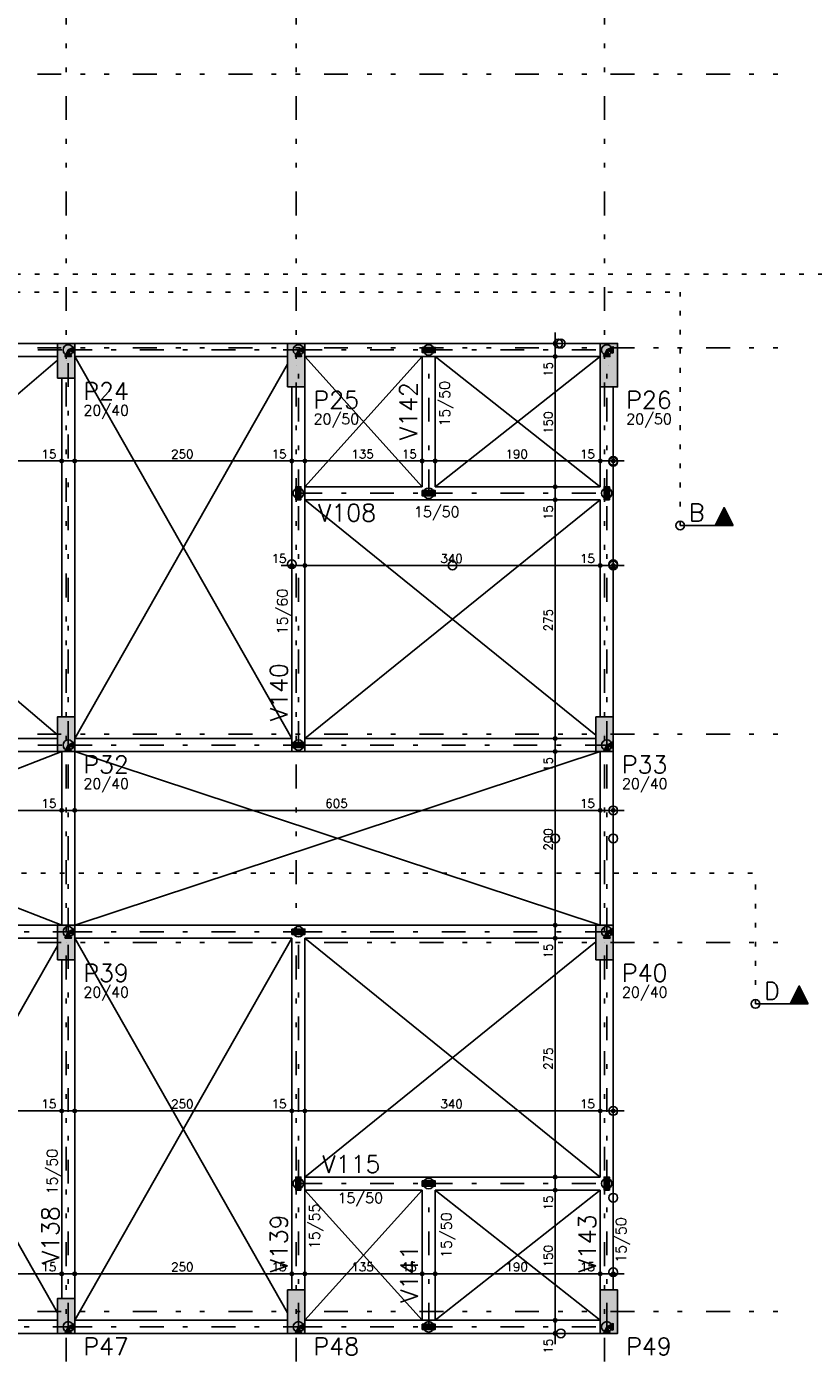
# Model space of a CAD drawing. Extents: x 0 to 119, y 0 to 84.
# Tile 11 of 14: x 62 to 79, y 28 to 56. Entities that reach past the tile are written whole.
import ezdxf

# ---------------------------------------------------------------- set-up
doc = ezdxf.new("R2010")
doc.units = 0
doc.header["$MEASUREMENT"] = 0
for name, pattern in [('ESTILO_TQS_0002', [0.4, 0.1, -0.3]), ('ESTILO_TQS_0003', [1.5, 0.5, -0.4, 0.1, -0.5]), ('ESTILO_TQS_0004', [2, 0.5, -0.4, 0.1, -0.4, 0.1, -0.5])]:
    doc.linetypes.add(name, pattern=pattern)
for name, color, linetype in [('1', 1, 'CONTINUOUS'), ('2', 2, 'CONTINUOUS'), ('3', 3, 'CONTINUOUS'), ('4', 4, 'CONTINUOUS'), ('6', 6, 'CONTINUOUS'), ('9', 9, 'CONTINUOUS')]:
    doc.layers.add(name, color=color, linetype=linetype)
doc.styles.get("Standard").update_dxf_attribs({"font": 'ROMANS.SHX'})

msp = doc.modelspace()

# ---------------------------------------------------------------- linework, layer by layer
at = {"layer": '1', "linetype": 'ESTILO_TQS_0004'}
for p, q in [((63.169, 80.782), (63.169, 12.6)), ((67.987, 80.782), (67.987, 12.6)), ((74.442, 80.782), (74.442, 12.6)), ((12.569, 55.237), (78.533, 55.237)), ((12.569, 49.509), (78.533, 49.509)), ((12.569, 41.419), (78.533, 41.419)), ((12.569, 37.055), (78.533, 37.055)), ((12.569, 29.328), (78.533, 29.328))]:
    msp.add_line(p, q, dxfattribs=at)
at = {"layer": '1', "linetype": 'Continuous'}
for p, q in [((73.244, 49.6), (73.182, 49.6)), ((73.409, 49.1), (73.409, 49.828)), ((73.471, 49.6), (73.471, 49.6)), ((73.244, 49.328), (73.182, 49.328)), ((73.244, 49.328), (73.182, 49.328)), ((73.409, 46.373), (73.409, 49.555)), ((73.471, 49.328), (73.471, 49.328)), ((73.471, 49.328), (73.471, 49.328)), ((63.169, 49.237), (63.169, 49.237)), ((67.987, 49.146), (67.987, 49.146)), ((74.533, 49.146), (74.533, 49.146)), ((53.487, 47.14), (63.306, 47.14)), ((62.851, 47.14), (63.578, 47.14)), ((63.078, 47.14), (63.078, 47.14)), ((63.078, 47.14), (63.078, 47.14)), ((63.124, 47.14), (68.124, 47.14)), ((63.351, 47.14), (63.351, 47.14)), ((63.351, 47.14), (63.351, 47.14)), ((67.669, 47.14), (68.396, 47.14)), ((67.896, 47.14), (67.896, 47.14)), ((67.896, 47.14), (67.896, 47.14)), ((67.942, 47.14), (70.851, 47.14)), ((68.169, 47.14), (68.169, 47.14)), ((68.169, 47.14), (68.169, 47.14)), ((70.396, 47.14), (71.124, 47.14)), ((70.624, 47.14), (70.624, 47.14)), ((70.624, 47.14), (70.624, 47.14)), ((70.669, 47.14), (74.578, 47.14)), ((70.896, 47.14), (70.896, 47.14)), ((70.896, 47.14), (70.896, 47.14)), ((74.124, 47.14), (74.851, 47.14)), ((74.351, 47.14), (74.351, 47.14)), ((74.351, 47.14), (74.351, 47.14)), ((74.624, 47.14), (74.624, 47.14)), ((73.409, 46.1), (73.409, 46.828)), ((73.244, 46.6), (73.182, 46.6)), ((73.244, 46.6), (73.182, 46.6)), ((73.409, 41.1), (73.409, 46.555)), ((73.471, 46.6), (73.471, 46.6)), ((73.471, 46.6), (73.471, 46.6)), ((73.244, 46.328), (73.182, 46.328)), ((73.244, 46.328), (73.182, 46.328)), ((73.471, 46.328), (73.471, 46.328)), ((73.471, 46.328), (73.471, 46.328)), ((67.669, 44.95), (68.396, 44.95)), ((67.896, 44.95), (67.896, 44.95)), ((67.942, 44.95), (74.578, 44.95)), ((68.169, 44.95), (68.169, 44.95)), ((68.169, 44.95), (68.169, 44.95)), ((74.124, 44.95), (74.851, 44.95)), ((74.351, 44.95), (74.351, 44.95)), ((74.351, 44.95), (74.351, 44.95)), ((74.624, 44.95), (74.624, 44.95)), ((73.409, 40.828), (73.409, 41.555)), ((63.169, 41.419), (63.169, 41.419)), ((73.244, 41.328), (73.182, 41.328)), ((73.244, 41.328), (73.182, 41.328)), ((73.409, 37.191), (73.409, 41.282)), ((73.471, 41.328), (73.471, 41.328)), ((73.471, 41.328), (73.471, 41.328)), ((74.442, 41.419), (74.442, 41.419)), ((73.244, 41.055), (73.182, 41.055)), ((73.244, 41.055), (73.182, 41.055)), ((73.471, 41.055), (73.471, 41.055)), ((73.471, 41.055), (73.471, 41.055)), ((53.487, 39.824), (63.306, 39.824)), ((62.851, 39.824), (63.578, 39.824)), ((63.078, 39.824), (63.078, 39.824)), ((63.078, 39.824), (63.078, 39.824)), ((63.124, 39.824), (74.578, 39.824)), ((63.351, 39.824), (63.351, 39.824)), ((63.351, 39.824), (63.351, 39.824)), ((74.124, 39.824), (74.851, 39.824)), ((74.351, 39.824), (74.351, 39.824)), ((74.351, 39.824), (74.351, 39.824)), ((74.624, 39.824), (74.624, 39.824)), ((73.409, 36.919), (73.409, 37.646)), ((73.244, 37.419), (73.182, 37.419)), ((73.244, 37.419), (73.182, 37.419)), ((73.409, 31.919), (73.409, 37.373)), ((73.471, 37.419), (73.471, 37.419)), ((73.471, 37.419), (73.471, 37.419)), ((73.244, 37.146), (73.182, 37.146)), ((73.244, 37.146), (73.182, 37.146)), ((73.471, 37.146), (73.471, 37.146)), ((73.471, 37.146), (73.471, 37.146)), ((63.169, 37.055), (63.169, 37.055)), ((74.442, 37.055), (74.442, 37.055)), ((58.306, 33.531), (63.306, 33.531)), ((62.851, 33.531), (63.578, 33.531)), ((63.078, 33.531), (63.078, 33.531)), ((63.078, 33.531), (63.078, 33.531)), ((63.124, 33.531), (68.124, 33.531)), ((63.351, 33.531), (63.351, 33.531)), ((63.351, 33.531), (63.351, 33.531)), ((67.669, 33.531), (68.396, 33.531)), ((67.896, 33.531), (67.896, 33.531)), ((67.896, 33.531), (67.896, 33.531)), ((67.942, 33.531), (74.578, 33.531)), ((68.169, 33.531), (68.169, 33.531)), ((68.169, 33.531), (68.169, 33.531)), ((74.124, 33.531), (74.851, 33.531)), ((74.351, 33.531), (74.351, 33.531)), ((74.351, 33.531), (74.351, 33.531)), ((74.624, 33.531), (74.624, 33.531)), ((73.409, 31.646), (73.409, 32.373)), ((73.244, 32.146), (73.182, 32.146)), ((73.244, 32.146), (73.182, 32.146)), ((73.409, 28.919), (73.409, 32.1)), ((73.471, 32.146), (73.471, 32.146)), ((73.471, 32.146), (73.471, 32.146)), ((73.244, 31.873), (73.182, 31.873)), ((73.244, 31.873), (73.182, 31.873)), ((73.471, 31.873), (73.471, 31.873)), ((73.471, 31.873), (73.471, 31.873)), ((58.306, 30.119), (63.306, 30.119)), ((62.851, 30.119), (63.578, 30.119)), ((63.078, 30.153), (63.078, 30.153)), ((63.078, 30.153), (63.078, 30.153)), ((63.124, 30.119), (68.124, 30.119)), ((63.351, 30.153), (63.351, 30.153)), ((63.351, 30.153), (63.351, 30.153)), ((67.669, 30.119), (68.396, 30.119)), ((67.896, 30.153), (67.896, 30.153)), ((67.896, 30.153), (67.896, 30.153)), ((67.942, 30.119), (70.851, 30.119)), ((68.169, 30.153), (68.169, 30.153)), ((68.169, 30.153), (68.169, 30.153)), ((70.396, 30.119), (71.124, 30.119)), ((70.624, 30.153), (70.624, 30.153)), ((70.624, 30.153), (70.624, 30.153)), ((70.669, 30.119), (74.578, 30.119)), ((70.896, 30.153), (70.896, 30.153)), ((70.896, 30.153), (70.896, 30.153)), ((74.124, 30.119), (74.851, 30.119)), ((74.351, 30.153), (74.351, 30.153)), ((74.351, 30.153), (74.351, 30.153)), ((74.624, 30.153), (74.624, 30.153)), ((63.078, 29.926), (63.078, 29.891)), ((63.078, 29.926), (63.078, 29.891)), ((63.351, 29.926), (63.351, 29.891)), ((63.351, 29.926), (63.351, 29.891)), ((67.896, 29.926), (67.896, 29.891)), ((67.896, 29.926), (67.896, 29.891)), ((68.169, 29.926), (68.169, 29.891)), ((68.169, 29.926), (68.169, 29.891)), ((70.624, 29.926), (70.624, 29.891)), ((70.624, 29.926), (70.624, 29.891)), ((70.896, 29.926), (70.896, 29.891)), ((70.896, 29.926), (70.896, 29.891)), ((74.351, 29.926), (74.351, 29.891)), ((74.351, 29.926), (74.351, 29.891)), ((74.624, 29.926), (74.624, 29.891)), ((67.987, 29.328), (67.987, 29.328)), ((73.409, 28.646), (73.409, 29.373)), ((74.533, 29.328), (74.533, 29.328)), ((63.169, 29.237), (63.169, 29.237)), ((73.244, 29.146), (73.182, 29.146)), ((73.244, 29.146), (73.182, 29.146)), ((73.471, 29.146), (73.471, 29.146)), ((73.471, 29.146), (73.471, 29.146)), ((73.244, 28.873), (73.182, 28.873)), ((73.471, 28.873), (73.471, 28.873))]:
    msp.add_line(p, q, dxfattribs=at)
at = {"layer": '1', "linetype": 'ESTILO_TQS_0003'}
for p, q in [((53.578, 49.464), (63.215, 49.464)), ((63.215, 49.464), (68.033, 49.464)), ((63.215, 41.191), (63.215, 49.464)), ((68.033, 49.464), (70.76, 49.464)), ((68.033, 46.464), (68.033, 49.464)), ((70.76, 49.464), (74.487, 49.464)), ((70.76, 46.464), (70.76, 49.464)), ((74.487, 46.464), (74.487, 49.464)), ((68.033, 41.191), (68.033, 46.464)), ((68.033, 46.464), (70.76, 46.464)), ((70.76, 46.464), (74.487, 46.464)), ((74.487, 41.191), (74.487, 46.464)), ((53.578, 41.191), (63.215, 41.191)), ((63.215, 41.191), (68.033, 41.191)), ((63.215, 37.282), (63.215, 41.191)), ((68.033, 41.191), (74.487, 41.191)), ((74.487, 37.282), (74.487, 41.191)), ((58.396, 37.282), (63.215, 37.282)), ((63.215, 37.282), (68.033, 37.282)), ((63.215, 29.009), (63.215, 37.282)), ((68.033, 37.282), (74.487, 37.282)), ((68.033, 32.009), (68.033, 37.282)), ((74.487, 32.009), (74.487, 37.282)), ((68.033, 29.009), (68.033, 32.009)), ((68.033, 32.009), (70.76, 32.009)), ((70.76, 29.009), (70.76, 32.009)), ((70.76, 32.009), (74.487, 32.009)), ((74.487, 29.009), (74.487, 32.009)), ((58.396, 29.009), (63.215, 29.009)), ((63.215, 29.009), (68.033, 29.009)), ((68.033, 29.009), (70.76, 29.009)), ((70.76, 29.009), (74.487, 29.009))]:
    msp.add_line(p, q, dxfattribs=at)
at = {"layer": '1', "linetype": 'Continuous'}
for points in [[(62.987, 49.6), (53.715, 49.6)], [(67.806, 49.6), (63.351, 49.6)], [(70.76, 49.6), (68.169, 49.6)], [(74.351, 49.6), (70.76, 49.6)], [(53.715, 49.328), (62.987, 49.328)], [(63.146, 49.328), (63.283, 49.328), (63.215, 49.464), (63.146, 49.328)], [(63.351, 49.396), (63.351, 49.532), (63.215, 49.464), (63.351, 49.396)], [(63.351, 49.328), (67.806, 49.328)], [(67.965, 49.328), (68.101, 49.328), (68.033, 49.464), (67.965, 49.328)], [(68.169, 49.396), (68.169, 49.532), (68.033, 49.464), (68.169, 49.396)], [(68.169, 49.328), (70.624, 49.328)], [(70.624, 49.519), (70.624, 49.409), (70.896, 49.409), (70.896, 49.519), (70.624, 49.519)], [(70.624, 49.328), (70.624, 46.6)], [(70.896, 49.328), (70.624, 49.328)], [(70.896, 49.328), (74.351, 49.328)], [(70.896, 46.6), (70.896, 49.328)], [(74.419, 49.328), (74.556, 49.328), (74.487, 49.464), (74.419, 49.328)], [(74.624, 49.396), (74.624, 49.532), (74.487, 49.464), (74.624, 49.396)], [(63.078, 48.873), (63.078, 41.782)], [(63.351, 41.782), (63.351, 48.873)], [(67.896, 48.691), (67.896, 46.464)], [(68.169, 46.6), (68.169, 48.691)], [(74.351, 48.691), (74.351, 46.6)], [(74.624, 46.464), (74.624, 48.691)], [(67.978, 46.328), (68.087, 46.328), (68.087, 46.6), (67.978, 46.6), (67.978, 46.328)], [(70.624, 46.6), (68.169, 46.6)], [(68.169, 46.328), (68.169, 46.6)], [(74.351, 46.6), (70.896, 46.6)], [(74.433, 46.328), (74.542, 46.328), (74.542, 46.6), (74.433, 46.6), (74.433, 46.328)], [(67.896, 46.464), (67.896, 41.328)], [(68.169, 41.328), (68.169, 46.328)], [(68.169, 46.328), (70.76, 46.328)], [(70.624, 46.519), (70.624, 46.409), (70.896, 46.409), (70.896, 46.519), (70.624, 46.519)], [(70.76, 46.328), (74.351, 46.328)], [(74.351, 46.328), (74.351, 41.782)], [(74.624, 41.782), (74.624, 46.464)], [(62.987, 41.328), (53.715, 41.328)], [(63.351, 41.123), (63.351, 41.259), (63.215, 41.191), (63.351, 41.123)], [(67.896, 41.328), (63.351, 41.328)], [(67.896, 41.055), (67.896, 41.328)], [(67.896, 41.246), (67.896, 41.137), (68.169, 41.137), (68.169, 41.246), (67.896, 41.246)], [(74.26, 41.328), (68.169, 41.328)], [(68.169, 41.055), (68.169, 41.328)], [(74.624, 41.123), (74.624, 41.259), (74.487, 41.191), (74.624, 41.123)], [(53.715, 41.055), (62.987, 41.055)], [(63.078, 41.055), (63.078, 37.419)], [(63.146, 41.055), (63.283, 41.055), (63.215, 41.191), (63.146, 41.055)], [(63.351, 41.055), (68.033, 41.055)], [(63.351, 37.419), (63.351, 41.055)], [(68.033, 41.055), (74.26, 41.055)], [(74.351, 41.055), (74.351, 37.419)], [(74.419, 41.055), (74.556, 41.055), (74.487, 41.191), (74.419, 41.055)], [(74.624, 37.419), (74.624, 41.055)], [(62.987, 37.419), (58.396, 37.419)], [(63.351, 37.214), (63.351, 37.35), (63.215, 37.282), (63.351, 37.214)], [(68.033, 37.419), (63.351, 37.419)], [(74.26, 37.419), (68.033, 37.419)], [(74.624, 37.214), (74.624, 37.35), (74.487, 37.282), (74.624, 37.214)], [(58.533, 37.146), (62.987, 37.146)], [(63.146, 37.146), (63.283, 37.146), (63.215, 37.282), (63.146, 37.146)], [(63.351, 37.146), (67.896, 37.146)], [(67.896, 37.337), (67.896, 37.228), (68.169, 37.228), (68.169, 37.337), (67.896, 37.337)], [(67.896, 37.146), (67.896, 32.009)], [(68.169, 37.146), (74.26, 37.146)], [(68.169, 32.146), (68.169, 37.146)], [(74.419, 37.146), (74.556, 37.146), (74.487, 37.282), (74.419, 37.146)], [(63.078, 36.691), (63.078, 29.6)], [(63.351, 29.6), (63.351, 36.691)], [(74.351, 36.691), (74.351, 32.146)], [(74.624, 32.009), (74.624, 36.691)], [(67.978, 31.873), (68.087, 31.873), (68.087, 32.146), (67.978, 32.146), (67.978, 31.873)], [(70.76, 32.146), (68.169, 32.146)], [(68.169, 31.873), (68.169, 32.146)], [(70.624, 32.064), (70.624, 31.955), (70.896, 31.955), (70.896, 32.064), (70.624, 32.064)], [(74.351, 32.146), (70.76, 32.146)], [(74.433, 31.873), (74.542, 31.873), (74.542, 32.146), (74.433, 32.146), (74.433, 31.873)], [(67.896, 32.009), (67.896, 29.782)], [(68.169, 29.782), (68.169, 31.873)], [(68.169, 31.873), (70.624, 31.873)], [(70.624, 31.873), (70.624, 29.146)], [(70.896, 29.146), (70.896, 31.873)], [(70.896, 31.873), (74.351, 31.873)], [(74.351, 31.873), (74.351, 29.782)], [(74.624, 29.782), (74.624, 32.009)], [(62.987, 29.146), (58.533, 29.146)], [(63.146, 28.873), (63.283, 28.873), (63.215, 29.009), (63.146, 28.873)], [(63.351, 28.941), (63.351, 29.078), (63.215, 29.009), (63.351, 28.941)], [(67.806, 29.146), (63.351, 29.146)], [(67.965, 28.873), (68.101, 28.873), (68.033, 29.009), (67.965, 28.873)], [(68.169, 28.941), (68.169, 29.078), (68.033, 29.009), (68.169, 28.941)], [(70.624, 29.146), (68.169, 29.146)], [(70.896, 29.146), (70.624, 29.146)], [(70.624, 29.064), (70.624, 28.955), (70.896, 28.955), (70.896, 29.064), (70.624, 29.064)], [(74.351, 29.146), (70.896, 29.146)], [(74.419, 28.873), (74.556, 28.873), (74.487, 29.009), (74.419, 28.873)], [(74.624, 28.941), (74.624, 29.078), (74.487, 29.009), (74.624, 28.941)], [(58.533, 28.873), (62.987, 28.873)], [(63.351, 28.873), (67.806, 28.873)], [(68.169, 28.873), (70.76, 28.873)], [(70.76, 28.873), (74.351, 28.873)]]:
    msp.add_lwpolyline(points, dxfattribs=at)
for centre, radius in [((73.409, 49.6), 0.0364), ((73.471, 49.6), 0.0909), ((73.409, 49.6), 0.0182), ((73.527, 49.6), 0.0909), ((63.215, 49.464), 0.109), ((63.215, 49.464), 0.109), ((68.033, 49.464), 0.109), ((68.033, 49.464), 0.109), ((70.76, 49.464), 0.109), ((70.76, 49.464), 0.109), ((73.409, 49.328), 0.0364), ((73.409, 49.328), 0.0364), ((73.409, 49.328), 0.0182), ((73.409, 49.328), 0.0182), ((74.487, 49.464), 0.109), ((74.487, 49.464), 0.109), ((63.078, 47.14), 0.0364), ((63.078, 47.14), 0.0364), ((63.078, 47.14), 0.0182), ((63.078, 47.14), 0.0182), ((63.351, 47.14), 0.0364), ((63.351, 47.14), 0.0364), ((63.351, 47.14), 0.0182), ((63.351, 47.14), 0.0182), ((67.896, 47.14), 0.0364), ((67.896, 47.14), 0.0364), ((67.896, 47.14), 0.0182), ((67.896, 47.14), 0.0182), ((68.169, 47.14), 0.0364), ((68.169, 47.14), 0.0364), ((68.169, 47.14), 0.0182), ((68.169, 47.14), 0.0182), ((70.624, 47.14), 0.0364), ((70.624, 47.14), 0.0364), ((70.624, 47.14), 0.0182), ((70.624, 47.14), 0.0182), ((70.896, 47.14), 0.0364), ((70.896, 47.14), 0.0364), ((70.896, 47.14), 0.0182), ((70.896, 47.14), 0.0182), ((74.351, 47.14), 0.0364), ((74.351, 47.14), 0.0364), ((74.351, 47.14), 0.0182), ((74.351, 47.14), 0.0182), ((74.624, 47.14), 0.0909), ((74.624, 47.121), 0.0909), ((74.624, 47.14), 0.0364), ((74.624, 47.14), 0.0182), ((68.033, 46.464), 0.109), ((68.033, 46.464), 0.109), ((70.76, 46.464), 0.109), ((70.76, 46.464), 0.109), ((73.409, 46.6), 0.0364), ((73.409, 46.6), 0.0364), ((73.409, 46.6), 0.0182), ((73.409, 46.6), 0.0182), ((74.487, 46.464), 0.109), ((74.487, 46.464), 0.109), ((73.409, 46.328), 0.0364), ((73.409, 46.328), 0.0364), ((73.409, 46.328), 0.0182), ((73.409, 46.328), 0.0182), ((76.026, 45.787), 0.0909), ((67.896, 44.978), 0.0909), ((67.896, 44.95), 0.0364), ((67.896, 44.95), 0.0182), ((68.169, 44.95), 0.0364), ((68.169, 44.95), 0.0364), ((68.169, 44.95), 0.0182), ((68.169, 44.95), 0.0182), ((71.26, 44.95), 0.0909), ((74.351, 44.95), 0.0364), ((74.351, 44.95), 0.0364), ((74.351, 44.95), 0.0182), ((74.351, 44.95), 0.0182), ((74.624, 44.978), 0.0909), ((74.624, 44.95), 0.0909), ((74.624, 44.95), 0.0364), ((74.624, 44.95), 0.0182), ((63.215, 41.191), 0.109), ((63.215, 41.191), 0.109), ((68.033, 41.191), 0.109), ((68.033, 41.191), 0.109), ((73.409, 41.328), 0.0364), ((73.409, 41.328), 0.0364), ((73.409, 41.328), 0.0182), ((73.409, 41.328), 0.0182), ((74.487, 41.191), 0.109), ((74.487, 41.191), 0.109), ((73.409, 41.055), 0.0364), ((73.409, 41.055), 0.0364), ((73.409, 41.055), 0.0182), ((73.409, 41.055), 0.0182), ((63.078, 39.824), 0.0364), ((63.078, 39.824), 0.0364), ((63.351, 39.824), 0.0364), ((63.351, 39.824), 0.0364), ((74.351, 39.824), 0.0364), ((74.351, 39.824), 0.0364), ((74.624, 39.824), 0.0909), ((74.624, 39.824), 0.0364), ((63.078, 39.824), 0.0182), ((63.078, 39.824), 0.0182), ((63.351, 39.824), 0.0182), ((63.351, 39.824), 0.0182), ((74.351, 39.824), 0.0182), ((74.351, 39.824), 0.0182), ((74.624, 39.824), 0.0182), ((73.409, 39.237), 0.0909), ((74.624, 39.237), 0.0909), ((63.215, 37.282), 0.109), ((63.215, 37.282), 0.109), ((68.033, 37.282), 0.109), ((68.033, 37.282), 0.109), ((73.409, 37.419), 0.0364), ((73.409, 37.419), 0.0364), ((73.409, 37.419), 0.0182), ((73.409, 37.419), 0.0182), ((74.487, 37.282), 0.109), ((74.487, 37.282), 0.109), ((73.409, 37.146), 0.0364), ((73.409, 37.146), 0.0364), ((73.409, 37.146), 0.0182), ((73.409, 37.146), 0.0182), ((77.601, 35.77), 0.0909), ((63.078, 33.531), 0.0364), ((63.078, 33.531), 0.0364), ((63.078, 33.531), 0.0182), ((63.078, 33.531), 0.0182), ((63.351, 33.531), 0.0364), ((63.351, 33.531), 0.0364), ((63.351, 33.531), 0.0182), ((63.351, 33.531), 0.0182), ((67.896, 33.531), 0.0364), ((67.896, 33.531), 0.0364), ((67.896, 33.531), 0.0182), ((67.896, 33.531), 0.0182), ((68.169, 33.531), 0.0364), ((68.169, 33.531), 0.0364), ((68.169, 33.531), 0.0182), ((68.169, 33.531), 0.0182), ((74.351, 33.531), 0.0364), ((74.351, 33.531), 0.0364), ((74.351, 33.531), 0.0182), ((74.351, 33.531), 0.0182), ((74.624, 33.531), 0.0909), ((74.624, 33.53), 0.0909), ((74.624, 33.531), 0.0364), ((74.624, 33.531), 0.0182), ((68.033, 32.009), 0.109), ((68.033, 32.009), 0.109), ((70.76, 32.009), 0.109), ((70.76, 32.009), 0.109), ((73.409, 32.146), 0.0364), ((73.409, 32.146), 0.0364), ((73.409, 32.146), 0.0182), ((73.409, 32.146), 0.0182), ((74.487, 32.009), 0.109), ((74.487, 32.009), 0.109), ((73.409, 31.873), 0.0364), ((73.409, 31.873), 0.0364), ((73.409, 31.873), 0.0182), ((73.409, 31.873), 0.0182), ((74.624, 31.714), 0.0909), ((63.078, 30.119), 0.0364), ((63.078, 30.119), 0.0364), ((63.078, 30.119), 0.0182), ((63.078, 30.119), 0.0182), ((63.351, 30.119), 0.0364), ((63.351, 30.119), 0.0364), ((63.351, 30.119), 0.0182), ((63.351, 30.119), 0.0182), ((67.896, 30.119), 0.0364), ((67.896, 30.119), 0.0364), ((67.896, 30.119), 0.0182), ((67.896, 30.119), 0.0182), ((68.169, 30.119), 0.0364), ((68.169, 30.119), 0.0364), ((68.169, 30.119), 0.0182), ((68.169, 30.119), 0.0182), ((70.624, 30.119), 0.0364), ((70.624, 30.119), 0.0364), ((70.624, 30.119), 0.0182), ((70.624, 30.119), 0.0182), ((70.896, 30.119), 0.0364), ((70.896, 30.119), 0.0364), ((70.896, 30.119), 0.0182), ((70.896, 30.119), 0.0182), ((74.351, 30.119), 0.0364), ((74.351, 30.119), 0.0364), ((74.351, 30.119), 0.0182), ((74.351, 30.119), 0.0182), ((74.624, 30.153), 0.0909), ((74.624, 30.119), 0.0364), ((74.624, 30.119), 0.0182), ((63.215, 29.009), 0.109), ((63.215, 29.009), 0.109), ((68.033, 29.009), 0.109), ((68.033, 29.009), 0.109), ((70.76, 29.009), 0.109), ((70.76, 29.009), 0.109), ((73.409, 29.146), 0.0364), ((73.409, 29.146), 0.0364), ((73.409, 29.146), 0.0182), ((73.409, 29.146), 0.0182), ((74.487, 29.009), 0.109), ((74.487, 29.009), 0.109), ((73.409, 28.873), 0.0364), ((73.409, 28.873), 0.0182), ((73.527, 28.873), 0.0909)]:
    msp.add_circle(centre, radius, dxfattribs=at)
at = {"layer": '2', "linetype": 'Continuous'}
for p, q in [((53.715, 49.328), (62.987, 41.405)), ((63.351, 49.328), (67.896, 41.328)), ((68.169, 46.6), (70.624, 49.328)), ((68.169, 49.328), (70.624, 46.6)), ((70.896, 46.6), (74.351, 49.328)), ((70.896, 49.328), (74.351, 46.6)), ((53.715, 41.328), (62.987, 49.25)), ((63.351, 41.328), (67.806, 49.168)), ((68.169, 41.328), (74.351, 46.328)), ((68.169, 46.328), (74.26, 41.401)), ((53.715, 37.419), (63.078, 41.055)), ((53.715, 41.055), (63.078, 37.419)), ((63.351, 37.419), (74.351, 41.055)), ((63.351, 41.055), (74.351, 37.419)), ((58.533, 37.146), (62.987, 29.306)), ((63.351, 29.146), (67.896, 37.146)), ((63.351, 37.146), (67.806, 29.306)), ((68.169, 37.146), (74.351, 32.146)), ((68.169, 32.146), (74.26, 37.072)), ((58.533, 29.146), (62.987, 36.986)), ((68.169, 29.146), (70.624, 31.873)), ((68.169, 31.873), (70.624, 29.146)), ((70.896, 29.146), (74.351, 31.873)), ((70.896, 31.873), (74.351, 29.146))]:
    msp.add_line(p, q, dxfattribs=at)
at = {"layer": '3', "linetype": 'ESTILO_TQS_0002'}
for p, q in [((14.914, 51.054), (79.278, 51.054)), ((15.31, 50.673), (76.026, 50.673)), ((76.026, 45.787), (76.026, 50.673)), ((15.039, 38.51), (77.601, 38.51)), ((77.601, 35.77), (77.601, 38.51))]:
    msp.add_line(p, q, dxfattribs=at)
at = {"layer": '3', "linetype": 'Continuous'}
for p, q in [((76.943, 46.164), (76.755, 45.788)), ((76.943, 46.16), (76.757, 45.788)), ((77.028, 45.989), (76.858, 45.99)), ((77.014, 46.019), (76.872, 46.019)), ((76.999, 46.048), (76.887, 46.048)), ((76.985, 46.077), (76.901, 46.077)), ((76.97, 46.106), (76.916, 46.106)), ((76.956, 46.135), (76.93, 46.135)), ((77.132, 45.787), (76.943, 46.164)), ((77.129, 45.788), (76.943, 46.16)), ((77.129, 45.788), (76.026, 45.788)), ((76.026, 45.787), (77.132, 45.787)), ((77.115, 45.816), (76.771, 45.816)), ((77.101, 45.845), (76.785, 45.845)), ((77.086, 45.874), (76.8, 45.874)), ((77.072, 45.903), (76.814, 45.903)), ((77.057, 45.932), (76.829, 45.932)), ((77.043, 45.961), (76.843, 45.961)), ((78.517, 36.147), (78.33, 35.771)), ((78.517, 36.143), (78.331, 35.771)), ((78.603, 35.973), (78.432, 35.973)), ((78.588, 36.002), (78.447, 36.002)), ((78.574, 36.031), (78.461, 36.031)), ((78.559, 36.06), (78.476, 36.06)), ((78.545, 36.089), (78.49, 36.089)), ((78.53, 36.118), (78.505, 36.118)), ((78.706, 35.77), (78.517, 36.147)), ((78.703, 35.771), (78.517, 36.143)), ((78.703, 35.771), (77.601, 35.771)), ((77.601, 35.77), (78.706, 35.77)), ((78.69, 35.799), (78.345, 35.799)), ((78.675, 35.828), (78.36, 35.828)), ((78.661, 35.857), (78.374, 35.857)), ((78.646, 35.886), (78.389, 35.886)), ((78.632, 35.915), (78.403, 35.915)), ((78.617, 35.944), (78.418, 35.944))]:
    msp.add_line(p, q, dxfattribs=at)
for points in [[(77.129, 45.788), (76.943, 46.16), (76.757, 45.788), (77.129, 45.788)], [(78.703, 35.771), (78.517, 36.143), (78.331, 35.771), (78.703, 35.771)]]:
    msp.add_lwpolyline(points, dxfattribs=at)
at = {"layer": '6', "linetype": 'Continuous'}
for points in [[(62.987, 48.873), (63.351, 48.873), (63.351, 49.6), (62.987, 49.6), (62.987, 48.873)], [(67.806, 48.691), (68.169, 48.691), (68.169, 49.6), (67.806, 49.6), (67.806, 48.691)], [(74.351, 48.691), (74.715, 48.691), (74.715, 49.6), (74.351, 49.6), (74.351, 48.691)], [(62.987, 41.055), (63.351, 41.055), (63.351, 41.782), (62.987, 41.782), (62.987, 41.055)], [(74.26, 41.055), (74.624, 41.055), (74.624, 41.782), (74.26, 41.782), (74.26, 41.055)], [(62.987, 36.691), (63.351, 36.691), (63.351, 37.419), (62.987, 37.419), (62.987, 36.691)], [(74.26, 36.691), (74.624, 36.691), (74.624, 37.419), (74.26, 37.419), (74.26, 36.691)], [(62.987, 28.873), (63.351, 28.873), (63.351, 29.6), (62.987, 29.6), (62.987, 28.873)], [(67.806, 28.873), (68.169, 28.873), (68.169, 29.782), (67.806, 29.782), (67.806, 28.873)], [(74.351, 28.873), (74.715, 28.873), (74.715, 29.782), (74.351, 29.782), (74.351, 28.873)]]:
    msp.add_lwpolyline(points, dxfattribs=at)
at = {"layer": '9', "linetype": 'Continuous'}
for points in [[(62.987, 48.873), (63.351, 48.873), (63.351, 49.6)], [(62.987, 48.873), (63.351, 49.6), (62.987, 49.6)], [(62.987, 48.873), (62.987, 49.6), (62.987, 48.873)], [(67.806, 48.691), (68.169, 48.691), (68.169, 49.6)], [(67.806, 48.691), (68.169, 49.6), (67.806, 49.6)], [(67.806, 48.691), (67.806, 49.6), (67.806, 48.691)], [(74.351, 48.691), (74.715, 48.691), (74.715, 49.6)], [(74.351, 48.691), (74.715, 49.6), (74.351, 49.6)], [(74.351, 48.691), (74.351, 49.6), (74.351, 48.691)], [(63.146, 49.328), (63.283, 49.328), (63.215, 49.464)], [(63.146, 49.328), (63.215, 49.464), (63.146, 49.328)], [(63.351, 49.396), (63.351, 49.532), (63.215, 49.464)], [(63.351, 49.396), (63.215, 49.464), (63.351, 49.396)], [(67.965, 49.328), (68.101, 49.328), (68.033, 49.464)], [(67.965, 49.328), (68.033, 49.464), (67.965, 49.328)], [(68.169, 49.396), (68.169, 49.532), (68.033, 49.464)], [(68.169, 49.396), (68.033, 49.464), (68.169, 49.396)], [(70.624, 49.519), (70.624, 49.409), (70.896, 49.409)], [(70.624, 49.519), (70.896, 49.409), (70.896, 49.519)], [(70.624, 49.519), (70.896, 49.519), (70.624, 49.519)], [(74.419, 49.328), (74.556, 49.328), (74.487, 49.464)], [(74.419, 49.328), (74.487, 49.464), (74.419, 49.328)], [(74.624, 49.396), (74.624, 49.532), (74.487, 49.464)], [(74.624, 49.396), (74.487, 49.464), (74.624, 49.396)], [(67.978, 46.328), (68.087, 46.328), (68.087, 46.6)], [(67.978, 46.328), (68.087, 46.6), (67.978, 46.6)], [(67.978, 46.328), (67.978, 46.6), (67.978, 46.328)], [(74.433, 46.328), (74.542, 46.328), (74.542, 46.6)], [(74.433, 46.328), (74.542, 46.6), (74.433, 46.6)], [(74.433, 46.328), (74.433, 46.6), (74.433, 46.328)], [(70.624, 46.519), (70.624, 46.409), (70.896, 46.409)], [(70.624, 46.519), (70.896, 46.409), (70.896, 46.519)], [(70.624, 46.519), (70.896, 46.519), (70.624, 46.519)], [(62.987, 41.055), (63.351, 41.055), (63.351, 41.782)], [(62.987, 41.055), (63.351, 41.782), (62.987, 41.782)], [(62.987, 41.055), (62.987, 41.782), (62.987, 41.055)], [(74.26, 41.055), (74.624, 41.055), (74.624, 41.782)], [(74.26, 41.055), (74.624, 41.782), (74.26, 41.782)], [(74.26, 41.055), (74.26, 41.782), (74.26, 41.055)], [(63.351, 41.123), (63.351, 41.259), (63.215, 41.191)], [(67.896, 41.246), (67.896, 41.137), (68.169, 41.137)], [(67.896, 41.246), (68.169, 41.137), (68.169, 41.246)], [(67.896, 41.246), (68.169, 41.246), (67.896, 41.246)], [(74.624, 41.123), (74.624, 41.259), (74.487, 41.191)], [(63.146, 41.055), (63.283, 41.055), (63.215, 41.191)], [(63.146, 41.055), (63.215, 41.191), (63.146, 41.055)], [(63.351, 41.123), (63.215, 41.191), (63.351, 41.123)], [(74.419, 41.055), (74.556, 41.055), (74.487, 41.191)], [(74.419, 41.055), (74.487, 41.191), (74.419, 41.055)], [(74.624, 41.123), (74.487, 41.191), (74.624, 41.123)], [(62.987, 36.691), (63.351, 36.691), (63.351, 37.419)], [(62.987, 36.691), (63.351, 37.419), (62.987, 37.419)], [(62.987, 36.691), (62.987, 37.419), (62.987, 36.691)], [(63.351, 37.214), (63.351, 37.35), (63.215, 37.282)], [(74.26, 36.691), (74.624, 36.691), (74.624, 37.419)], [(74.26, 36.691), (74.624, 37.419), (74.26, 37.419)], [(74.26, 36.691), (74.26, 37.419), (74.26, 36.691)], [(74.624, 37.214), (74.624, 37.35), (74.487, 37.282)], [(63.146, 37.146), (63.283, 37.146), (63.215, 37.282)], [(63.146, 37.146), (63.215, 37.282), (63.146, 37.146)], [(63.351, 37.214), (63.215, 37.282), (63.351, 37.214)], [(67.896, 37.337), (67.896, 37.228), (68.169, 37.228)], [(67.896, 37.337), (68.169, 37.228), (68.169, 37.337)], [(67.896, 37.337), (68.169, 37.337), (67.896, 37.337)], [(74.419, 37.146), (74.556, 37.146), (74.487, 37.282)], [(74.419, 37.146), (74.487, 37.282), (74.419, 37.146)], [(74.624, 37.214), (74.487, 37.282), (74.624, 37.214)], [(67.978, 31.873), (68.087, 31.873), (68.087, 32.146)], [(67.978, 31.873), (68.087, 32.146), (67.978, 32.146)], [(67.978, 31.873), (67.978, 32.146), (67.978, 31.873)], [(70.624, 32.064), (70.624, 31.955), (70.896, 31.955)], [(70.624, 32.064), (70.896, 31.955), (70.896, 32.064)], [(70.624, 32.064), (70.896, 32.064), (70.624, 32.064)], [(74.433, 31.873), (74.542, 31.873), (74.542, 32.146)], [(74.433, 31.873), (74.542, 32.146), (74.433, 32.146)], [(74.433, 31.873), (74.433, 32.146), (74.433, 31.873)], [(62.987, 28.873), (63.351, 28.873), (63.351, 29.6)], [(62.987, 28.873), (63.351, 29.6), (62.987, 29.6)], [(62.987, 28.873), (62.987, 29.6), (62.987, 28.873)], [(67.806, 28.873), (68.169, 28.873), (68.169, 29.782)], [(67.806, 28.873), (68.169, 29.782), (67.806, 29.782)], [(67.806, 28.873), (67.806, 29.782), (67.806, 28.873)], [(74.351, 28.873), (74.715, 28.873), (74.715, 29.782)], [(74.351, 28.873), (74.715, 29.782), (74.351, 29.782)], [(74.351, 28.873), (74.351, 29.782), (74.351, 28.873)], [(63.146, 28.873), (63.283, 28.873), (63.215, 29.009)], [(63.146, 28.873), (63.215, 29.009), (63.146, 28.873)], [(63.351, 28.941), (63.351, 29.078), (63.215, 29.009)], [(63.351, 28.941), (63.215, 29.009), (63.351, 28.941)], [(67.965, 28.873), (68.101, 28.873), (68.033, 29.009)], [(67.965, 28.873), (68.033, 29.009), (67.965, 28.873)], [(68.169, 28.941), (68.169, 29.078), (68.033, 29.009)], [(68.169, 28.941), (68.033, 29.009), (68.169, 28.941)], [(70.624, 29.064), (70.624, 28.955), (70.896, 28.955)], [(70.624, 29.064), (70.896, 28.955), (70.896, 29.064)], [(70.624, 29.064), (70.896, 29.064), (70.624, 29.064)], [(74.419, 28.873), (74.556, 28.873), (74.487, 29.009)], [(74.419, 28.873), (74.487, 29.009), (74.419, 28.873)], [(74.624, 28.941), (74.624, 29.078), (74.487, 29.009)], [(74.624, 28.941), (74.487, 29.009), (74.624, 28.941)]]:
    msp.add_solid(points, dxfattribs=at)

# ---------------------------------------------------------------- texts
at = {"layer": '1', "linetype": 'Continuous'}
for s, p in [('15', (73.355, 48.903)), ('150', (73.355, 47.709)), ('15', (73.355, 45.903)), ('275', (73.355, 43.573)), ('15', (73.355, 40.631)), ('200', (73.355, 38.982)), ('15', (73.355, 36.722)), ('275', (73.355, 34.391)), ('15', (73.355, 31.449)), ('150', (73.355, 30.255)), ('15', (73.355, 28.449))]:
    msp.add_text(s, height=0.1818, rotation=90, dxfattribs=at).set_placement(p)
for s, p in [('15', (62.654, 47.194)), ('250', (65.369, 47.194)), ('15', (67.472, 47.194)), ('135', (69.142, 47.194)), ('15', (70.199, 47.194)), ('190', (72.369, 47.194)), ('15', (73.927, 47.194)), ('15', (67.472, 45.005)), ('340', (71.006, 45.005)), ('15', (73.927, 45.005)), ('15', (62.654, 39.879)), ('605', (68.596, 39.879)), ('15', (73.927, 39.879)), ('15', (62.654, 33.586)), ('250', (65.369, 33.586)), ('15', (67.472, 33.586)), ('340', (71.006, 33.586)), ('15', (73.927, 33.586)), ('15', (62.654, 30.173)), ('250', (65.369, 30.173)), ('15', (67.472, 30.173)), ('135', (69.142, 30.173)), ('15', (70.199, 30.173)), ('190', (72.369, 30.173)), ('15', (73.927, 30.173))]:
    msp.add_text(s, height=0.1818, dxfattribs=at).set_placement(p)
at = {"layer": '3', "linetype": 'Continuous'}
for s, p in [('15/50', (71.203, 47.861)), ('15/60', (67.806, 43.509)), ('15/50', (62.987, 31.782)), ('15/55', (68.479, 30.637)), ('15/50', (71.239, 30.452)), ('15/50', (74.896, 30.35))]:
    msp.add_text(s, height=0.2182, rotation=90, dxfattribs=at).set_placement(p)
for s, height, p in [('20/40', 0.2182, (63.533, 48.091)), ('20/50', 0.2182, (68.351, 47.909)), ('20/50', 0.2182, (74.896, 47.909)), ('15/50', 0.2182, (70.452, 45.966)), ('B', 0.364, (76.208, 45.877)), ('20/40', 0.2182, (63.533, 40.273)), ('20/40', 0.2182, (74.806, 40.273)), ('20/40', 0.2182, (63.533, 35.909)), ('20/40', 0.2182, (74.806, 35.909)), ('D', 0.364, (77.782, 35.861)), ('15/50', 0.2182, (68.851, 31.6))]:
    msp.add_text(s, height=height, dxfattribs=at).set_placement(p)
at = {"layer": '4', "linetype": 'Continuous'}
for s, p in [('V142', (70.516, 47.576)), ('V140', (67.806, 41.691)), ('V138', (63.025, 30.319)), ('V139', (67.806, 30.146)), ('V143', (74.26, 30.146)), ('V141', (70.533, 29.509))]:
    msp.add_text(s, height=0.3636, rotation=90, dxfattribs=at).set_placement(p)
for s, p in [('V108', (68.443, 45.874)), ('V115', (68.533, 32.237))]:
    msp.add_text(s, height=0.3636, dxfattribs=at).set_placement(p)
at = {"layer": '6', "linetype": 'Continuous'}
for s, p in [('P24', (63.533, 48.419)), ('P25', (68.351, 48.237)), ('P26', (74.896, 48.237)), ('P32', (63.533, 40.6)), ('P33', (74.806, 40.6)), ('P39', (63.533, 36.237)), ('P40', (74.806, 36.237)), ('P47', (63.533, 28.419)), ('P48', (68.351, 28.419)), ('P49', (74.896, 28.419))]:
    msp.add_text(s, height=0.3636, dxfattribs=at).set_placement(p)

doc.saveas('drawing.dxf')
